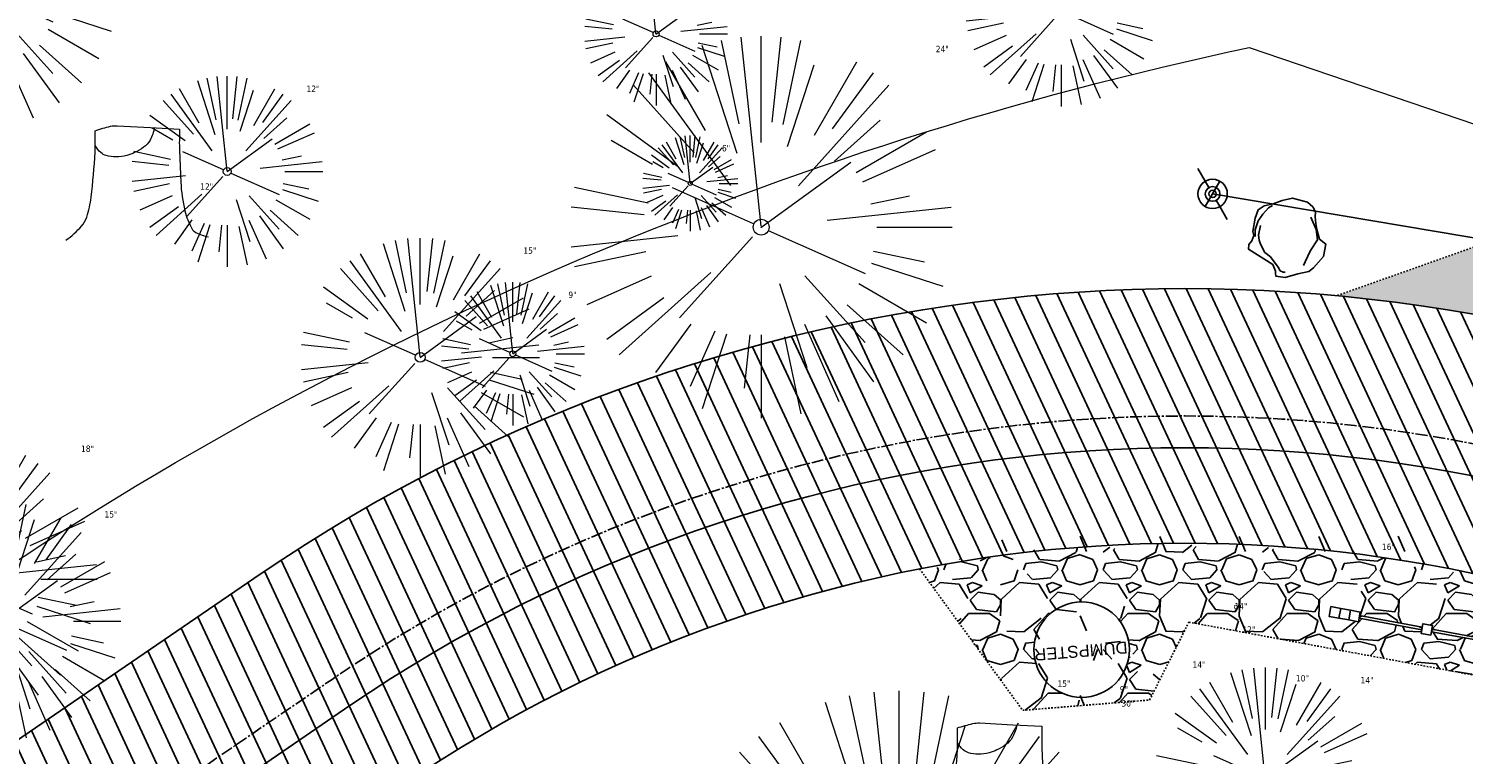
# Model space of a CAD drawing. Header units: feet. Extents: x 1133447 to 1140710, y 647622 to 649877.
# Tile 63 of 84: x 1134814 to 1134904, y 649258 to 649304. Entities that reach past the tile are written whole.
import ezdxf
from ezdxf.lldxf.tags import DXFTag

# ---------------------------------------------------------------- set-up
doc = ezdxf.new("R2010")
doc.units = ezdxf.units.FT
doc.header["$MEASUREMENT"] = 0
for name, pattern in [('CENTER2', [1.125, 0.75, -0.125, 0.125, -0.125]), ('DOT', [0.25, 0, -0.25]), ('HIDDEN', [0.375, 0.25, -0.125]), ('RAD', [0.13, 0.08, -0.05])]:
    doc.linetypes.add(name, pattern=pattern)
for name, color, linetype in [('-HARDWARE', 7, 'Continuous'), ('A-BULLETINBOARD', 3, 'Continuous'), ('A-POSTS&BEAMS', 5, 'Continuous'), ('C-PRKG-ASPH', 8, 'Continuous'), ('C-PRKG-GRVL', 8, 'Continuous'), ('C-ROAD-ASPHALT', 1, 'Continuous'), ('C-ROAD-CNTR', 1, 'CENTER2'), ('C-ROAD-GRVL', 1, 'RAD'), ('C-SWLK-GRVL', 6, 'RAD'), ('C-SWLK-GRVL-PATT', 8, 'Continuous'), ('C-UTIL-WATER-MEP', 7, 'WATER (.5x)'), ('G-XREF', 7, 'Continuous'), ('L-BARRIERROCK', 6, 'Continuous'), ('V-UTIL-WATR-STRC', 8, 'Continuous')]:
    doc.layers.add(name, color=color, linetype=linetype)
doc.layers.add('A-HIDDEN', color=8, linetype='DOT', plot=False)
for name, color, linetype, lineweight in [('V-SITE-VEGE', 8, 'Continuous', 18), ('V-SITE-VEGE-TEXT', 8, 'Continuous', 18), ('V-UTIL-WATR-LINE', 8, 'WATER', 15)]:
    doc.layers.add(name, color=color, linetype=linetype, lineweight=lineweight)
doc.styles.add('Arial', font='arial.ttf')
doc.styles.add('SEI-Dim & Leader', font='tahoma.ttf')
doc.styles.get("Standard").update_dxf_attribs({"font": 'arial.ttf'})
tags = doc.linetypes.add('WATER', pattern='A,1.5,-0.2,["W",Standard,S=0.08,R=0,X=-0.1,Y=-0.04],-0.05', length=1.75).pattern_tags.tags
tags[6] = DXFTag(74, 10)
tags = doc.linetypes.add('WATER (.5x)', pattern='A,0.75,-0.2,["W",Standard,S=0.08,R=0,X=-0.1,Y=-0.04],-0.05', length=1).pattern_tags.tags
tags[6] = DXFTag(74, 10)

# ---------------------------------------------------------------- blocks, each defined once
blk = doc.blocks.new('V-SITE-VEGE-Coniferious Tree 2')
at = {"color": 0, "linetype": 'ByBlock'}
for p, q in [((-0.0574950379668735, 0.2703678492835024), (-0.1039851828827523, 0.4890788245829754)), ((-0.0003172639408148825, 0.0025937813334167), (-0.05229705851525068, 0.4972664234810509)), ((-3.601054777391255e-05, 0.2219193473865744), (-3.601054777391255e-05, 0.5000060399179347)), ((0.02890183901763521, 0.2753366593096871), (0.05222503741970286, 0.4972664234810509)), ((0.0571938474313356, 0.2692740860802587), (0.1039131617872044, 0.4890788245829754)), ((-0.06264093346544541, 0.1926377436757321), (-0.1545378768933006, 0.4755369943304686)), ((-0.1460065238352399, 0.2528363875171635), (-0.2500390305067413, 0.4330260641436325)), ((0.06850648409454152, 0.2109817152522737), (0.1382469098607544, 0.425630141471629)), ((0.139142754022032, 0.2410654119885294), (0.2499670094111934, 0.4330260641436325)), ((-0.07913071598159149, 0.1088658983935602), (-0.2939353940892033, 0.4045257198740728)), ((0.1868724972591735, 0.2572635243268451), (0.2938633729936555, 0.4045257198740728)), ((-0.1756943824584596, 0.1950752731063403), (-0.3346129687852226, 0.3715878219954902)), ((0.09777767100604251, 0.108636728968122), (0.3345409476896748, 0.3715878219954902)), ((-0.2201011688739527, 0.1598873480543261), (-0.4045617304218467, 0.2938993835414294)), ((0.1919663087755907, 0.1728666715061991), (0.3115823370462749, 0.2805763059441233)), ((0.2487690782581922, 0.143647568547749), (0.4329900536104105, 0.2500030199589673)), ((-0.2844040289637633, 0.1641894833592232), (-0.393144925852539, 0.2269610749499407)), ((0.2658942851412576, 0.1183972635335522), (0.4567507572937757, 0.2033670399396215)), ((-0.0009318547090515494, -0.0006770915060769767), (0.2349564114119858, 0.1707208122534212)), ((-0.2961437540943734, 0.06292784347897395), (-0.4891148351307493, 0.1039491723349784)), ((-0.01992166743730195, 0.008854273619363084), (-0.2318825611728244, 0.1032199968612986)), ((0.2872695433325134, 0.06106323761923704), (0.3884790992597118, 0.08257391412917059)), ((-0.3060292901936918, 0.03215663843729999), (-0.4973024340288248, 0.05226104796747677)), ((0.173080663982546, 0.01818771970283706), (0.497230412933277, 0.05226104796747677)), ((0.3024988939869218, 0), (0.4999700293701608, 0)), ((-0.2182782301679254, -0.02292736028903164), (-0.4973024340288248, -0.05226104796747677)), ((-0.02300503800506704, -0.02554197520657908), (-0.2137781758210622, -0.2373882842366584)), ((0.01849546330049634, -0.008260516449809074), (0.2719985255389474, -0.1211160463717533)), ((-0.302185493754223, -0.0642195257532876), (-0.4891148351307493, -0.1039491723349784)), ((0.2936342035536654, -0.06241742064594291), (0.4274066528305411, -0.09084484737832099)), ((-0.1320480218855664, -0.1188660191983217), (-0.3716238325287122, -0.3345769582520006)), ((0.2891445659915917, -0.09395946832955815), (0.4755009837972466, -0.1545018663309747)), ((-0.2881436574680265, -0.1282723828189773), (-0.4568227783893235, -0.2033670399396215)), ((0.04781873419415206, -0.1473038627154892), (0.1192466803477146, -0.3671294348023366)), ((0.1143820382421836, -0.1271057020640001), (0.2718110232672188, -0.301920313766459)), ((0.2555295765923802, -0.1475434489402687), (0.4329900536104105, -0.2500030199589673)), ((-0.254528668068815, -0.1848980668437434), (-0.4045617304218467, -0.2938993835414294)), ((0.2253521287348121, -0.2029399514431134), (0.3715518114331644, -0.3345769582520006)), ((0.1688618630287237, -0.2324611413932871), (0.2938633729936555, -0.4045257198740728)), ((-0.1842986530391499, -0.2536176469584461), (-0.2766747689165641, -0.3807650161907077)), ((0.1131111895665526, -0.2541280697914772), (0.2033310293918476, -0.4567867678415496)), ((-0.1213812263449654, -0.2725449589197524), (-0.1855903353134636, -0.4167758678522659)), ((-0.09098502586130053, -0.2799408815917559), (-0.1545378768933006, -0.4755369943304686)), ((-0.02966136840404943, -0.2817638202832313), (-0.04434904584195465, -0.4216092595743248)), ((-3.601054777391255e-05, -0.2817638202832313), (-3.601054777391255e-05, -0.5000060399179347)), ((0.06104806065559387, -0.2873055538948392), (0.1039131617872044, -0.4890788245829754))]:
    blk.add_line(p, q, dxfattribs=at)
blk.add_circle((-3.601054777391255e-05, 0), 0.02083358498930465)
blk = doc.blocks.new('V-UTIL-IRRI-Spigot')
for points in [[(-0.9999999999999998, 1.732050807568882), (-0.4999999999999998, 0.866025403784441)], [(-0.4999999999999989, -0.8660254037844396), (0.4999999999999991, 0.8660254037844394)], [(0.5000000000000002, -0.8660254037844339), (1, -1.732050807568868)]]:
    blk.add_lwpolyline(points)
for radius in [1, 0.5]:
    blk.add_circle((0, 0), radius)
blk = doc.blocks.new('*U957', base_point=(1134888.361, 649293.658))
at = {"xscale": 0.9237604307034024, "yscale": 0.9237604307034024, "zscale": 0.9237604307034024}
blk.add_blockref('V-UTIL-IRRI-Spigot', (1134888.361, 649293.658), dxfattribs=at)
blk = doc.blocks.new('*U1010', base_point=(1134888.361, 649293.658))
at = {"xscale": 0.9237604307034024, "yscale": 0.9237604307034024, "zscale": 0.9237604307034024}
blk.add_blockref('V-UTIL-IRRI-Spigot', (1134888.361, 649293.658), dxfattribs=at)
blk = doc.blocks.new('V-SITE-VEGE-Stump')
for points in [[(-0.07764030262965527, 0.1564565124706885, -0.02766804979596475), (-0.05341885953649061, 0.1633605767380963, -0.0679781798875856), (-0.04316680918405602, 0.1642506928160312), (0.008593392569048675, 0.1616126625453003), (0.05395851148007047, 0.1590945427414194)], [(0.01506844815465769, 0.161253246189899, -0.08286378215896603), (0.008147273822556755, 0.1419669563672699, -0.1113242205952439), (-0.002098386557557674, 0.130555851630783, -0.03931328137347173), (-0.01592715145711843, 0.1222882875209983, -0.04919659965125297), (-0.02797848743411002, 0.1177254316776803, -0.06600187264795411), (-0.0446681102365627, 0.1155126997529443, -0.07018691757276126), (-0.06035359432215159, 0.1177254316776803, -0.1148593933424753), (-0.06850904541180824, 0.1222766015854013, -0.0759377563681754), (-0.07734269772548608, 0.1331671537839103)], [(0.05395851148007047, 0.1590945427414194, 0.004334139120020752), (0.05376627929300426, 0.1369184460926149, 0.00834373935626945), (0.05395851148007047, 0.1253997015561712), (0.05605689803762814, 0.07623641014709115, 0.04625247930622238), (0.06241632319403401, 0.03170819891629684, 0.06962485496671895), (0.07334360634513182, 0.00381048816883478, 0.1497246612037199), (0.07941695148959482, -0.001975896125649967, 0.05852299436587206), (0.09922370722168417, -0.009139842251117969)], [(-0.122905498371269, -0.01429599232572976, 0.05261256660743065), (-0.09863241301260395, 0.007697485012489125, 0.1061947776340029), (-0.09053039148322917, 0.02191696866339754, 0.04486152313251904), (-0.08374707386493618, 0.05273626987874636, 0.02007395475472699), (-0.07764030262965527, 0.1228815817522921, 0.01167487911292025), (-0.07732468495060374, 0.1363966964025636, 0.007866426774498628), (-0.07764030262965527, 0.1564565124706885)]]:
    blk.add_lwpolyline(points, format="xyb")
blk = doc.blocks.new('C_XBASE-PACTOLA_02403811')
at = {"layer": 'V-UTIL-WATR-LINE', "flags": 128}
blk.add_lwpolyline([(1134761.95443283, 649228.2074229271), (1134757.132970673, 649236.1055957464), (1134809.021527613, 649267.7768648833, -0.09855839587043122), (1134890.656012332, 649302.8580677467), (1134946.432, 649283.888)], format="xyb", dxfattribs=at)
at = {"layer": 'V-UTIL-WATR-STRC', "flags": 128}
blk.add_lwpolyline([(1134946.432, 649283.888), (1134888.361, 649293.658)], dxfattribs=at)
at = {"layer": 'V-SITE-VEGE'}
for name, p, xscale, yscale, zscale in [('V-SITE-VEGE-Coniferious Tree 2', (1134810.593, 649306.66), 17.99978256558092, 17.99978256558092, 17.99978256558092), ('V-SITE-VEGE-Coniferious Tree 2', (1134853.389, 649303.715), 8.999891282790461, 8.999891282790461, 8.999891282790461), ('V-SITE-VEGE-Stump', (1134821.268, 649291.323), 40.31522404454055, 40.31522404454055, 40.31522404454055), ('V-SITE-VEGE-Coniferious Tree 2', (1134838.573, 649283.387), 14.99981880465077, 14.99981880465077, 14.99981880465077), ('V-SITE-VEGE-Coniferious Tree 2', (1134844.391, 649283.612), 8.999891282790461, 8.999891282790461, 8.999891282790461), ('V-SITE-VEGE-Coniferious Tree 2', (1134809.283, 649269.436), 17.99978256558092, 17.99978256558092, 17.99978256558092), ('V-SITE-VEGE-Coniferious Tree 2', (1134812.257, 649266.809), 14.99981880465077, 14.99981880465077, 14.99981880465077), ('V-SITE-VEGE-Coniferious Tree 2', (1134891.677, 649256.895), 13.99983088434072, 13.99983088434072, 13.99983088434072), ('V-SITE-VEGE-Coniferious Tree 2', (1134868.674, 649247.43), 29.99963760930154, 29.99963760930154, 29.99963760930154), ('V-SITE-VEGE-Stump', (1134875.454, 649253.784), 40.31522404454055, 40.31522404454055, 40.31522404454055)]:
    blk.add_blockref(name, p, dxfattribs=dict(at, xscale=xscale, yscale=yscale, zscale=zscale))
at = {"layer": 'V-SITE-VEGE', "rotation": 8.537736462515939e-07}
for p, xscale, yscale, zscale in [((1134878.849, 649305.153), 11.99985504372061, 11.99985504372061, 11.99985504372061), ((1134859.997, 649291.566), 23.99971008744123, 23.99971008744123, 23.99971008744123), ((1134826.443, 649295.067), 11.99985504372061, 11.99985504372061, 11.99985504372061), ((1134855.539, 649294.322), 5.999927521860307, 5.999927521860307, 5.999927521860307)]:
    blk.add_blockref('V-SITE-VEGE-Coniferious Tree 2', p, dxfattribs=dict(at, xscale=xscale, yscale=yscale, zscale=zscale))
at = {"layer": 'V-UTIL-WATR-STRC'}
for name in ['*U957', '*U1010']:
    blk.add_blockref(name, (1134888.361, 649293.658), dxfattribs=at)
at = {"layer": 'V-UTIL-WATR-STRC', "xscale": 0.4618802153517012, "yscale": 0.4618802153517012, "zscale": 0.4618802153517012}
blk.add_blockref('V-UTIL-IRRI-Spigot', (1134888.361, 649293.658), dxfattribs=at)
at = {"layer": 'V-SITE-VEGE-TEXT', "char_height": 0.4, "attachment_point": 7, "style": 'SEI-Dim & Leader'}
for s, insert in [('24"', (1134870.964125, 649302.566)), ('12"', (1134831.4265625, 649300.067)), ('6"', (1134857.53078125, 649296.322)), ('12"', (1134824.745594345, 649293.923)), ('15"', (1134845.052453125, 649289.887)), ('9"', (1134847.878671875, 649287.112)), ('18"', (1134817.25834375, 649277.436)), ('15"', (1134818.736453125, 649273.309)), ('16"', (1134899.002083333, 649271.271)), ('9"', (1134889.669671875, 649267.419)), ('14"', (1134889.727822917, 649267.541)), ('12"', (1134890.228594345, 649266.081)), ('14"', (1134887.098822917, 649263.873)), ('10"', (1134893.595302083, 649263.008)), ('14"', (1134897.657822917, 649262.895)), ('15"', (1134878.610594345, 649262.6699999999)), ('9"', (1134882.526671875, 649262.313)), ('30"', (1134882.63290625, 649261.43))]:
    blk.add_mtext(s, dxfattribs=dict(at, insert=insert))
blk = doc.blocks.new('2p kiosk')
at = {"layer": 'A-BULLETINBOARD', "linetype": 'Continuous'}
for points in [[(-0.3125, 0.08333333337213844), (-0.3125, -0.08333333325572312), (-4.3125, -0.08333333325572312), (-4.3125, 0.08333333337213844)], [(0.3125, 0.08333333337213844), (0.3125, -0.08333333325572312), (4.3125, -0.08333333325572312), (4.3125, 0.08333333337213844)]]:
    blk.add_lwpolyline(points, close=True, dxfattribs=at)
at = {"layer": 'A-HIDDEN', "linetype": 'HIDDEN'}
for points in [[(-4.3125, -0.08333333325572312), (-4.145833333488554, -0.08333333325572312), (-4.145833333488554, -0.06770833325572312), (-4.296875, -0.06770833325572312), (-4.296875, 0.08333333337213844), (-4.3125, 0.08333333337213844)], [(-0.3125, -0.08333333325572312), (-0.4791666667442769, -0.08333333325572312), (-0.4791666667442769, -0.06770833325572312), (-0.328125, -0.06770833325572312), (-0.328125, 0.08333333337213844), (-0.3125, 0.08333333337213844)], [(0.3125, -0.08333333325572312), (0.4791666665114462, -0.08333333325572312), (0.4791666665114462, -0.06770833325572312), (0.328125, -0.06770833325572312), (0.328125, 0.08333333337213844), (0.3125, 0.08333333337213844)], [(4.3125, -0.08333333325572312), (4.145833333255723, -0.08333333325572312), (4.145833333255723, -0.06770833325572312), (4.296875, -0.06770833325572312), (4.296875, 0.08333333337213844), (4.3125, 0.08333333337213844)]]:
    blk.add_lwpolyline(points, close=True, dxfattribs=at)
at = {"layer": 'A-POSTS&BEAMS'}
for points in [[(-5.5625, 0.3125), (-6.1875, 0.3125), (-6.1875, -0.3125), (-5.5625, -0.3125)], [(-4.9375, 0.3125), (-5.5625, 0.3125), (-5.5625, -0.3125), (-4.9375, -0.3125)], [(-4.3125, 0.3125), (-4.9375, 0.3125), (-4.9375, -0.3125), (-4.3125, -0.3125)], [(-0.3125, 0.3125), (0.3125, 0.3125), (0.3125, -0.3125), (-0.3125, -0.3125)], [(4.3125, 0.3125), (4.9375, 0.3125), (4.9375, -0.3125), (4.3125, -0.3125)], [(4.9375, 0.3125), (5.5625, 0.3125), (5.5625, -0.3125), (4.9375, -0.3125)], [(5.5625, 0.3125), (6.1875, 0.3125), (6.1875, -0.3125), (5.5625, -0.3125)]]:
    blk.add_lwpolyline(points, close=True, dxfattribs=at)
blk = doc.blocks.new("5'_BarrierRock")
at = {"layer": 'L-BARRIERROCK', "flags": 128}
for points in [[(3.796977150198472, 25.21031587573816), (-3.971151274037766, 23.41838866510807), (-10.84293678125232, 21.02912666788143), (-17.7147222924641, 19.53586684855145), (-22.19627771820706, 16.54930863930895), (-24.28770915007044, 10.27760197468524), (-26.0803419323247, 0.1233349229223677), (-25.48279766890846, -2.863184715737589), (-26.97668484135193, -7.044335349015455), (-29.06806322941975, -9.732226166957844), (-29.36686187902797, -13.31608058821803), (-11.14168239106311, -24.66494006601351), (-9.05030400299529, -29.74205430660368), (-9.05030400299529, -31.53398151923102), (-8.751505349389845, -33.62457612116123), (-1.87971984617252, -34.52053972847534), (7.680988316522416, -31.83264891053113), (16.04666099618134, -30.04072169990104), (19.63192655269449, -27.3528308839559), (27.10125632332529, -18.69186222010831), (28.89388910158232, -9.433597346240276), (24.11353502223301, -5.551075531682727), (22.02210359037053, 1.616633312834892), (21.42455933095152, 6.096412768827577), (20.82701507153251, 11.17356558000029), (21.12581372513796, 15.05604882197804), (19.03438229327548, 18.63990324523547), (15.15031808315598, 22.22375766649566), (3.796977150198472, 25.21031587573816)], [(-24.28770915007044, -3.759148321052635), (-24.28770915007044, 1.317965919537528), (-22.19627771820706, 8.187007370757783), (-18.61101215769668, 13.26412161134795), (-14.42820234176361, 18.04260703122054), (-11.44048104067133, 19.83453424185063)], [(17.54049512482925, 10.8748981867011), (21.62729471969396, 1.526720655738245), (22.61964785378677, -6.148371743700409), (17.24174951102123, -14.21204419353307), (15.44911673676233, -18.39319482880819), (13.35768530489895, -22.87301285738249), (12.1625967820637, -25.56090367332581)], [(-20.40364493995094, 4.603152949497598), (-21.8975321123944, -2.56455589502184), (-21.29998785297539, -6.447039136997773), (-20.40364493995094, -9.433597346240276), (-17.11717803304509, -15.70534258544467), (-12.93431516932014, -18.99052961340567), (-6.958872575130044, -26.75553466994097), (-5.46498540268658, -29.44342548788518), (-3.373607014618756, -30.63801791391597), (-1.87971984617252, -30.63801791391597)]]:
    blk.add_lwpolyline(points, dxfattribs=at)
blk = doc.blocks.new('C_PBASE-PACTOLA_02403811')
at = {"layer": '-HARDWARE'}
blk.add_circle((1134880.132056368, 649265.0138351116), 2.999999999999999, dxfattribs=at)
at = {"layer": 'C-ROAD-ASPHALT'}
blk.add_lwpolyline([(1134969.657277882, 648753.0477392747), (1135036.873309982, 648902.1641641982, 0.009218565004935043), (1135044.254367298, 648919.3790657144), (1135101.509820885, 649060.0203951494, 0.04927264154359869), (1135107.544114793, 649080.3791714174), (1135113.245677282, 649110.0761826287, 0.3025232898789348), (1135079.742163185, 649189.7952543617), (1135017.583038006, 649231.0012923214, 0.03670103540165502), (1134952.658282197, 649267.4907225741), (1134930.361796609, 649277.95101182, 0.265468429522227), (1134828.518541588, 649269.7547374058), (1134807.494103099, 649255.3935736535, 0.04164346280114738), (1134780.654611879, 649233.5777859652), (1134706.829601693, 649162.5981949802, 0.05765878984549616)], format="xyb", dxfattribs=at)
blk.add_lwpolyline([(1134609.502741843, 649004.1715281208, -0.08481675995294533), (1134717.918854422, 649151.0643979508), (1134791.743864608, 649222.0439889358, -0.04164346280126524), (1134816.518779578, 649242.1816391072), (1134837.543218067, 649256.5428028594, -0.2654684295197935), (1134923.566161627, 649263.4658695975), (1134945.862647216, 649253.0055803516, -0.03670103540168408), (1135008.742528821, 649217.6654234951), (1135070.901654, 649176.4593855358, -0.3025232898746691), (1135097.532652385, 649113.0929439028), (1135091.831089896, 649083.3959326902, -0.0492726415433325), (1135086.690765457, 649066.0532714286), (1135029.43531187, 648925.4119419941, -0.009218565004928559), (1135022.286728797, 648908.7392420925), (1134970.105907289, 648792.9779079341, 0.09466954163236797), (1134957.786175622, 648834.7349342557), (1134921.92741579, 648904.3472810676, 0.300313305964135), (1134722.086161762, 649016.5601342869), (1134632.500993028, 649010.1122188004, 0.09071439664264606)], format="xyb", close=True, dxfattribs=at)
at = {"layer": 'C-ROAD-CNTR', "flags": 128}
blk.add_lwpolyline([(1134682.815781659, 648422.2458494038), (1134669.21986276, 648425.8462855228, -0.1774687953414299), (1134620.150062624, 648460.1534391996), (1134616.502637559, 648465.3792168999, -0.1042089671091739), (1134576.197064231, 648560.2628234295), (1134558.554057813, 648650.0509356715, -0.01381007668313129), (1134553.979962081, 648677.2843639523), (1134544.902369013, 648742.2703875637, -0.09433329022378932), (1134550.434197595, 648854.3354307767), (1134558.997505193, 648889.7214101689, -0.1428635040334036), (1134712.374228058, 649156.8312964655), (1134786.199238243, 649227.8108874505, -0.04164346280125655), (1134812.006441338, 649248.7876063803), (1134833.030879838, 649263.1487701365, -0.2654684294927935), (1134926.96397912, 649270.7084407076), (1134949.260464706, 649260.2481514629, -0.03670103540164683), (1135013.162783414, 649224.3333579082), (1135075.321908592, 649183.1273199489, -0.3025232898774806), (1135105.389164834, 649111.5845632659), (1135099.687602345, 649081.8875520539, -0.04927264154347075), (1135094.100293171, 649063.036833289), (1135036.844839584, 648922.3955038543, -0.009218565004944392), (1135029.58001939, 648905.4517031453), (1134962.363987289, 648756.3352782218, -0.01915469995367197), (1134945.301367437, 648722.0511597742), (1134909.791676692, 648657.06607992, -0.111236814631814), (1134866.238656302, 648607.5744966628), (1134762.181369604, 648532.0907847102, 0.3229446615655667), (1134716.395894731, 648393.2215671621), (1134719.721086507, 648382.7059234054, -0.1714240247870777), (1134715.287797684, 648249.5554414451), (1134707.163513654, 648228.7837741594, -0.02272318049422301), (1134688.713657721, 648187.2766264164, 0.05045028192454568), (1134653.344169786, 648094.1277041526)], format="xyb", dxfattribs=at)
at = {"layer": 'C-ROAD-GRVL', "flags": 128}
blk.add_lwpolyline([(1134921.550569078, 649296.2711010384), (1134896.16021348, 649287.2596585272)], dxfattribs=at)
at = {"layer": 'C-SWLK-GRVL'}
blk.add_lwpolyline([(1134869.951394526, 649270.0921803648), (1134876.428542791, 649261.2013676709), (1134884.40228412, 649261.8490166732), (1134886.873573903, 649266.7440789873), (1134913.05885757, 649261.8694147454)], dxfattribs=at)
at = {"layer": 'C-UTIL-WATER-MEP', "flags": 128}
blk.add_lwpolyline([(1134713.292159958, 648416.2441137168), (1134669.731849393, 648427.7796426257, -0.1774687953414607), (1134621.79009064, 648461.2981261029), (1134618.142665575, 648466.5239038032, -0.1042089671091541), (1134578.159536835, 648560.6484414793), (1134560.516530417, 648650.4365537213, -0.01381007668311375), (1134555.960731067, 648677.5610482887), (1134546.883138, 648742.5470719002, -0.09433329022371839), (1134552.378087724, 648853.8650148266), (1134560.941395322, 648889.2509942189, -0.1428635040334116), (1134713.760384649, 649155.3895718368), (1134787.585394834, 649226.3691628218, -0.04164346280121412), (1134813.134525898, 649247.1361145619), (1134834.158964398, 649261.4972783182, -0.2654684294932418), (1134926.114524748, 649268.8977979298), (1134948.411010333, 649258.437508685, -0.03670103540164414), (1135012.057719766, 649222.6663743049), (1135074.216844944, 649181.4603363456, -0.302523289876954), (1135103.425036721, 649111.961658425), (1135097.723474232, 649082.264647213, -0.04927264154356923), (1135092.247911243, 649063.7909428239), (1135034.992457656, 648923.1496133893, -0.009218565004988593), (1135027.756696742, 648906.273587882), (1134960.540664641, 648757.1571629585, -0.01915469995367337), (1134943.546295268, 648723.0101809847), (1134908.036604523, 648658.0251011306, -0.1112368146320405), (1134865.064291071, 648609.1934056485), (1134761.007004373, 648533.7096936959, 0.1574684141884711), (1134714.965670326, 648470.6755079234, 0.1574684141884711)], format="xyb", dxfattribs=at)
at = {"layer": 'A-BULLETINBOARD', "rotation": 169.4545065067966}
blk.add_blockref('2p kiosk', (1134901.822790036, 649266.2827074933), dxfattribs=at)
at = {"layer": 'L-BARRIERROCK', "xscale": 0.08333333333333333, "yscale": 0.08333333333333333, "zscale": 0.08333333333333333}
blk.add_blockref("5'_BarrierRock", (1134893.067355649, 649291.2863248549), dxfattribs=at)
at = {"layer": '-HARDWARE', "insert": (1134883.043795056, 649264.7858516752), "char_height": 0.7499999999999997, "attachment_point": 1, "rotation": 184.64352595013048, "style": 'Arial'}
blk.add_mtext_dynamic_manual_height_columns('DUMPSTER', width=6.528070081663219, gutter_width=0.9999999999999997, heights=[0], dxfattribs=at)
blk = doc.blocks.new('C_PHTCH-PACTOLA_02403811')
at = {"layer": 'C-PRKG-ASPH'}
h = blk.add_hatch(dxfattribs=at)
h.set_pattern_fill('ANSI31', color=256, scale=10, angle=70)
h.set_pattern_definition([(115, (0, 0), (-1.132884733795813, -0.5282728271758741), [])])
edge = h.paths.add_edge_path(flags=16)
edge.add_arc((1135093.567290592, 648760.3570235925), 541.9999999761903, 143.5703577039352, 153.2664360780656, ccw=False)
edge.add_arc((1135093.567290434, 648760.3570237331), 541.9999997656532, 133.8742793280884, 143.5703577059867, ccw=False)
edge.add_line((1134717.918854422, 649151.0643979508), (1134791.743864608, 649222.0439889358))
edge.add_arc((1134924.814897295, 649083.6384245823), 191.9999999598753, 124.33581191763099, 133.8742793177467, ccw=False)
edge.add_line((1134816.518779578, 649242.1816391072), (1134837.543218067, 649256.5428028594))
edge.add_arc((1134886.614896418, 649184.7029087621), 87.00000000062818, 64.86660358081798, 124.33581191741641, ccw=False)
edge.add_line((1134923.566161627, 649263.4658695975), (1134945.862647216, 649253.0055803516))
edge.add_arc((1134736.896871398, 648807.5874571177), 491.9999999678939, 56.45911934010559, 64.86660355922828, ccw=False)
edge.add_line((1135008.742528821, 649217.6654234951), (1135070.901654, 649176.4593855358))
edge.add_arc((1135036.644680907, 649124.7828938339), 62.00000000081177, -10.868034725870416, 56.45911933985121, ccw=False)
edge.add_line((1135097.532652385, 649113.0929439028), (1135091.831089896, 649083.3959326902))
edge.add_arc((1135001.481196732, 649100.7423100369), 92.00000001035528, 337.8486329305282, 349.13196525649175, ccw=False)
edge.add_line((1135086.690765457, 649066.0532714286), (1135029.43531187, 648925.4119419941))
edge.add_arc((1134573.749357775, 649110.9228871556), 491.9999995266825, 335.73595333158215, 337.84863296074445, ccw=False)
edge.add_line((1135022.286728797, 648908.7392420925), (1134970.105907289, 648792.9779079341))
edge.add_line((1134970.105907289, 648792.9779079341), (1134955.070696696, 648759.622817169))
edge.add_arc((1134506.533324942, 648961.8064625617), 492.0000003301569, 331.3465562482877, 335.7359533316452, ccw=False)
edge.add_line((1134938.281078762, 648725.8872446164), (1134902.771388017, 648660.9021647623))
edge.add_arc((1134778.161263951, 648728.9926705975), 142.0000000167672, 305.95733191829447, 331.34655630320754, ccw=False)
edge.add_line((1134861.541195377, 648614.0501326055), (1134757.483908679, 648538.5664206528))
edge.add_arc((1134835.579196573, 648430.9089730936), 133.0000000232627, 125.9573319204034, 166.4171722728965)
edge.add_arc((1134672.277915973, 648470.363906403), 35.00000000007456, 244.10855969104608, 346.41717227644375, ccw=False)
edge.add_arc((1134691.461854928, 648509.9128519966), 78.95614352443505, 214.9055155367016, 244.1168481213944, ccw=False)
edge.add_line((1134626.710174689, 648464.732186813), (1134623.062749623, 648469.9579645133))
edge.add_arc((1134821.506139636, 648608.4650796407), 241.9999999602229, 191.1167612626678, 214.9138039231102, ccw=False)
edge.add_line((1134584.046954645, 648561.8052956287), (1134566.403948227, 648651.5934078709))
edge.add_arc((1135049.172208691, 648746.4554480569), 491.9999999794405, 187.9519260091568, 191.1167612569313, ccw=False)
edge.add_line((1134561.903038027, 648678.391101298), (1134552.825444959, 648743.3771249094))
edge.add_arc((1134842.017716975, 648783.7730382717), 292.0000000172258, 166.3961174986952, 187.9519260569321, ccw=False)
edge.add_line((1134558.209758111, 648852.4537669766), (1134566.77306571, 648887.8397463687))
edge.add_arc((1135093.567290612, 648760.357023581), 542.0000000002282, 158.0478401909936, 166.396117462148, ccw=False)
edge.add_arc((1135093.567290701, 648760.357023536), 542.0000000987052, 153.2664360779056, 158.0478401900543, ccw=False)
edge = h.paths.add_edge_path()
edge.add_line((1134664.934415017, 648091.0186503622), (1134641.753924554, 648097.236757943))
edge.add_arc((1135131.441785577, 647965.8792352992), 506.9999999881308, 154.1154939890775, 164.9840567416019, ccw=False)
edge.add_arc((1135131.44177555, 647965.8792402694), 506.9999887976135, 153.4314984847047, 154.115493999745, ccw=False)
edge.add_arc((1134241.513528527, 648410.9103548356), 488.0000000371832, 333.4314984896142, 338.6383717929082)
edge.add_line((1134695.987914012, 648233.1548120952), (1134704.112198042, 648253.9264793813))
edge.add_arc((1134529.027803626, 648322.4060737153), 188.0000000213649, 338.6383717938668, 377.1954705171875)
edge.add_arc((1134651.306425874, 648360.2470375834), 60.00000000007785, 17.1954705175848, 74.97265706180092)
edge.add_line((1134666.863224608, 648418.1951696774), (1134661.500576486, 648419.8056636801))
edge.add_arc((1134691.489318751, 648509.9450223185), 94.99699278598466, 223.9418846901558, 251.5980721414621, ccw=False)
edge.add_arc((1134691.535842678, 648509.9839590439), 95.05751145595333, 214.9165962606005, 223.9393241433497, ccw=False)
edge.add_line((1134613.590003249, 648455.5746160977), (1134609.942525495, 648460.8004692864))
edge.add_arc((1134821.506139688, 648608.4650796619), 258.0000000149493, 191.1167612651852, 214.9138039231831, ccw=False)
edge.add_line((1134568.347173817, 648558.7203512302), (1134550.704167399, 648648.5084634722))
edge.add_arc((1135049.172208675, 648746.4554480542), 507.9999999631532, 187.9519260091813, 191.1167612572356, ccw=False)
edge.add_line((1134546.056886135, 648676.177626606), (1134536.979293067, 648741.163650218))
edge.add_arc((1134842.01771694, 648783.7730382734), 307.9999999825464, 166.3961174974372, 187.9519260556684, ccw=False)
edge.add_line((1134542.658637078, 648856.2170945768), (1134551.221944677, 648891.6030739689))
edge.add_arc((1135093.567290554, 648760.3570237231), 557.9999999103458, 163.9213237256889, 166.3961174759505, ccw=False)
edge.add_arc((1134538.177323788, 648920.4382053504), 19.99999999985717, 343.9213237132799, 402.7699397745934)
edge.add_line((1134552.859048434, 648934.0193305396), (1134533.446357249, 648955.005204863))
edge.add_arc((1135093.567290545, 648760.3570234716), 592.9783928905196, 146.0187423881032, 160.8370986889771, ccw=False)
edge.add_line((1134601.857481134, 649091.7855040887), (1134616.582948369, 649064.0343807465))
edge.add_arc((1134620.999668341, 649066.3780071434), 5.000000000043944, 207.9515834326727, 327.0740857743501)
edge.add_arc((1135093.567290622, 648760.3570235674), 558.0000000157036, 133.8742793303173, 147.0740857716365, ccw=False)
edge.add_line((1134706.829601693, 649162.5981949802), (1134780.654611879, 649233.5777859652))
edge.add_arc((1134924.814897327, 649083.6384245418), 208.0000000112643, 124.3358119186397, 133.8742793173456, ccw=False)
edge.add_line((1134807.494103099, 649255.3935736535), (1134828.518541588, 649269.7547374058))
edge.add_arc((1134886.614896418, 649184.7029087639), 102.9999999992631, 64.86660357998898, 124.33581191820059, ccw=False)
edge.add_line((1134930.361796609, 649277.9510118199), (1134952.658282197, 649267.4907225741))
edge.add_arc((1134736.896871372, 648807.5874570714), 508.0000000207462, 56.4591193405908, 64.86660355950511, ccw=False)
edge.add_line((1135017.583038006, 649231.0012923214), (1135079.742163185, 649189.7952543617))
edge.add_arc((1135036.644680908, 649124.782893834), 77.99999999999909, -10.868034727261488, 56.45911934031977, ccw=False)
edge.add_line((1135113.245677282, 649110.0761826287), (1135107.544114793, 649080.3791714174))
edge.add_arc((1135001.481196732, 649100.7423100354), 108.0000000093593, 337.84863293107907, 349.131965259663, ccw=False)
edge.add_line((1135101.509820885, 649060.0203951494), (1135044.254367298, 648919.3790657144))
edge.add_arc((1134573.749357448, 649110.9228872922), 507.9999998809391, 335.7359533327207, 337.84863295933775, ccw=False)
edge.add_line((1135036.873309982, 648902.1641641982), (1134969.657277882, 648753.0477392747))
edge.add_arc((1134506.53332524, 648961.8064624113), 507.9999999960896, 331.346556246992, 335.73595333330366, ccw=False)
edge.add_line((1134952.321656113, 648718.215074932), (1134916.811965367, 648653.2299950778))
edge.add_arc((1134778.161263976, 648728.9926705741), 157.9999999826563, 305.9573319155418, 331.3465563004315, ccw=False)
edge.add_line((1134870.936117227, 648601.0988607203), (1134766.878830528, 648525.6151487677))
edge.add_arc((1134835.579196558, 648430.9089731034), 117.0000000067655, 125.9573319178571, 162.264860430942)
edge.add_arc((1134752.713885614, 648457.4106757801), 29.99999999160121, 162.264860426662, 196.8024120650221)
edge.add_arc((1134835.579196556, 648430.9089731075), 113.0000000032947, 170.9217318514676, 197.5476736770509)
edge.add_line((1134727.837491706, 648396.8395581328), (1134731.162683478, 648386.3239143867))
edge.add_arc((1134529.027802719, 648322.4060734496), 212.0000009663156, 11.340079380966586, 17.54767372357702, ccw=False)
edge.add_arc((1134529.055568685, 648322.403813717), 211.9732215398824, -20.64909134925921, 11.342153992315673, ccw=False)
edge.add_arc((1134759.869013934, 648235.3149369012), 34.72371615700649, 159.1871917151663, 239.4135572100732)
edge.add_line((1134742.200276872, 648205.422593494), (1134709.513, 648185.696))
edge.add_line((1134709.513, 648185.696), (1134698.996135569, 648181.0065459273))
edge.add_arc((1135131.441785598, 647965.8792352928), 483.0000000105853, 153.5511843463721, 164.9840567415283)
at = {"layer": 'C-PRKG-GRVL'}
h = blk.add_hatch(dxfattribs=at)
h.set_pattern_fill('AR-SAND', color=256)
h.set_pattern_definition([(37.50000000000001, (0, 0), (-0.06299335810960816, 1.926823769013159), [0, -1.52, 0, -1.7, 0, -1.625]), (7.499999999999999, (0, 0), (1.769776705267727, 2.82214606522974), [0, -0.82, 0, -1.37, 0, -0.525]), (327.5, (-1.23, 0), (3.114141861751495, 0.005659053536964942), [0, -0.5, 0, -1.8, 0, -2.35]), (317.5, (-1.23, 0), (3.006126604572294, 0.8776755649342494), [0, -0.25, 0, -1.18, 0, -1.35])])
edge = h.paths.add_edge_path()
edge.add_line((1134896.16021348, 649287.2596585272), (1134921.550569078, 649296.2711010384))
edge.add_line((1134921.550569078, 649296.2711010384), (1134958.237291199, 649280.3310753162))
edge.add_line((1134958.237291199, 649280.3310753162), (1134966.823562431, 649260.5750029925))
edge.add_line((1134966.823562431, 649260.5750029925), (1134930.361796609, 649277.95101182))
edge.add_arc((1134886.614896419, 649184.7029087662), 102.9999999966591, 64.86660358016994, 84.6825994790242)
at = {"layer": 'C-SWLK-GRVL-PATT'}
h = blk.add_hatch(dxfattribs=at)
h.set_pattern_fill('GRAVEL', color=256, scale=5)
h.set_pattern_definition([(228.012787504, (3.6, 5), (-40.00000000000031, -45.00000000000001), [0.67268, -66.5954402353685]), (184.969740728, (3.15, 4.5), (59.99999999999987, 5.000000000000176), [1.15434, -114.27962380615]), (132.510447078, (2, 4.4), (50.00000000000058, -54.99999999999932), [0.8139400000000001, -80.5801629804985]), (267.273689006, (0.05, 3.15), (5.000000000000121, 100.0000000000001), [1.05119, -104.067790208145]), (292.833654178, (0, 2.1), (-24.99999999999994, 60.00000000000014), [1.030775, -102.0468656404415]), (357.273689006, (0.4, 1.15), (-100.0000000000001, 5.000000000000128), [1.05119, -104.067790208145]), (37.6942404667, (1.45, 1.1), (-64.99999999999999, -49.99999999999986), [1.390145, -137.62424274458]), (72.2553283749, (2.55, 1.95), (35.00000000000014, 110), [1.31244, -129.9316074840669]), (121.429565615, (2.95, 3.2), (-40.0000000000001, 64.99999999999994), [1.05475, -104.420365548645]), (175.236358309, (2.4, 4.1), (54.99999999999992, -5.00000000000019), [1.20416, -59.0038128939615]), (222.397437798, (1.2, 4.2), (-59.99999999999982, -54.99999999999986), [1.55724, -154.1668750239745]), (138.814074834, (5, 3.1), (-35.00000000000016, 30), [0.5315049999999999, -52.61922406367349]), (171.46923439, (4.600000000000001, 3.45), (64.99999999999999, -9.999999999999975), [1.011185, -100.107557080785]), (225, (3.6, 3.6), (-5.551115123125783e-16, -4.999999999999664), [0.707105, -6.3639628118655]), (203.198590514, (3.25, 4.2), (24.99999999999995, 9.999999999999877), [0.38079, -37.6980755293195]), (291.801409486, (2.9, 4.050000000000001), (-4.99999999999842, 15.00000000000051), [0.538515, -26.3873090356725]), (30.96375653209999, (3.1, 3.55), (15.00000000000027, 9.999999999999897), [0.874645, -28.2801144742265]), (161.565051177, (3.85, 4), (10.00000000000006, -4.999999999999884), [0.632455, -15.178933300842]), (16.389540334, (0, 4.050000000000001), (49.99999999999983, 15.00000000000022), [0.886, -87.714225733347]), (70.3461759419, (0.8500000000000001, 4.3), (-20.0000000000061, -55.00000000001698), [0.7433049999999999, -73.58703873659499]), (293.198590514, (3.85, 5), (-9.999999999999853, 24.99999999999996), [0.761575, -37.3172905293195]), (343.610459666, (4.149999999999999, 4.3), (-49.99999999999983, 15.00000000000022), [0.8859999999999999, -87.71422573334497]), (339.44395478, (0, 0.95), (-25.00000000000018, 10.00000000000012), [0.8543999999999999, -41.86561872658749]), (294.775140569, (0.8, 0.65), (-25.00000000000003, 55.00000000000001), [0.71589, -70.87321531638]), (66.8014094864, (3.9, 0), (9.999999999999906, 24.99999999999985), [0.761575, -37.3172905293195]), (17.3540246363, (4.2, 0.7000000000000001), (-64.99999999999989, -19.99999999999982), [0.838155, -82.97711807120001]), (69.44395478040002, (1.45, 0), (-10.00000000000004, -24.99999999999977), [0.4272, -42.29281872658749]), (101.309932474, (3.6, 0), (-4.999999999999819, 20.00000000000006), [0.25495, -25.240147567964]), (165.963756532, (3.55, 0.25), (14.99999999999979, -5.000000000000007), [1.030775, -19.5847531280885]), (186.009005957, (2.55, 0.5), (50.00000000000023, 4.999999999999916), [0.9552499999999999, -94.56961587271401]), (303.690067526, (3.1, 3.1), (-4.999999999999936, 9.999999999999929), [0.7211099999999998, -17.30664637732]), (353.157226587, (3.5, 2.5), (85.00000000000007, -10.00000000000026), [1.25897, -124.6378131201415]), (60.9453959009, (4.75, 2.35), (-19.99999999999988, -34.99999999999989), [0.51478, -50.963370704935]), (90, (5, 2.8), (-4.999999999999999, 5), [0.3, -4.699999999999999]), (120.256437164, (2.45, 0.65), (20.00000000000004, -35.00000000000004), [0.69462, -68.76759994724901]), (48.01278750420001, (2.1, 1.25), (40, 44.99999999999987), [1.34536, -65.92276023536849]), (0, (3, 2.25), (5, 5), [1.3, -3.7]), (325.3048464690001, (4.3, 2.25), (50.0000000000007, -34.99999999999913), [0.7905699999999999, -78.26637150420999]), (254.054604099, (4.95, 1.8), (-5.000000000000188, -20.00000000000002), [0.72801, -35.6725394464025]), (207.645975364, (4.75, 1.1), (-94.99999999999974, -50.00000000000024), [1.185325, -117.347370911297]), (175.42607874, (3.7, 0.55), (-64.99999999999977, 5.000000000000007), [1.253995, -124.1453670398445])])
h.paths.add_polyline_path([(1134913.678251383, 649263.1896751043), (1134915.377160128, 649266.8109606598, 0.1331957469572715), (1134869.951394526, 649270.0921803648), (1134876.428542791, 649261.2013676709), (1134884.40228412, 649261.8490166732), (1134886.873573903, 649266.7440789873), (1134913.05885757, 649261.8694147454)])
h.paths.add_polyline_path([(1134907.848589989, 649264.8430730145), (1134907.234146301, 649264.9574581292), (1134906.619702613, 649265.0718432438), (1134906.005258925, 649265.1862283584), (1134906.047200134, 649265.4115243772), (1134906.031839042, 649265.4143840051), (1134902.114760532, 649266.1435891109), (1134902.072819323, 649265.918293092), (1134901.458375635, 649266.0326782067), (1134901.500316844, 649266.2579742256), (1134901.484955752, 649266.2608338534), (1134897.567877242, 649266.9900389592), (1134897.525936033, 649266.7647429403), (1134896.911492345, 649266.879128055), (1134896.297048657, 649266.9935131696), (1134895.682604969, 649267.1078982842), (1134895.796990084, 649267.722341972), (1134896.411433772, 649267.6079568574), (1134897.02587746, 649267.4935717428), (1134897.640321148, 649267.3791866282), (1134897.598379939, 649267.1538906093), (1134897.762231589, 649267.1233879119), (1134901.530819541, 649266.4218258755), (1134901.57276075, 649266.6471218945), (1134902.187204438, 649266.5327367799), (1134902.145263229, 649266.3074407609), (1134902.309114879, 649266.2769380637), (1134906.077702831, 649265.5753760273), (1134906.11964404, 649265.8006720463), (1134906.734087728, 649265.6862869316), (1134907.348531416, 649265.571901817), (1134907.962975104, 649265.4575167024)], flags=16)
h.paths.add_polyline_path([(1134877.132056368, 649265.0138351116, -1), (1134883.132056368, 649265.0138351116, -1)], flags=16)
h.paths.add_polyline_path([(1134883.216339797, 649265.9760495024), (1134876.982605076, 649265.4697285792), (1134877.107725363, 649263.9292694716), (1134883.341460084, 649264.4355903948)], flags=24)

msp = doc.modelspace()

# ---------------------------------------------------------------- block references
at = {"layer": 'G-XREF'}
msp.add_blockref('C_XBASE-PACTOLA_02403811', (0, 0), dxfattribs=at)

# ---------------------------------------------------------------- next in the draw order: block references
for name in ['C_PBASE-PACTOLA_02403811', 'C_PHTCH-PACTOLA_02403811']:
    msp.add_blockref(name, (0, 0), dxfattribs=at)

doc.saveas('drawing.dxf')
